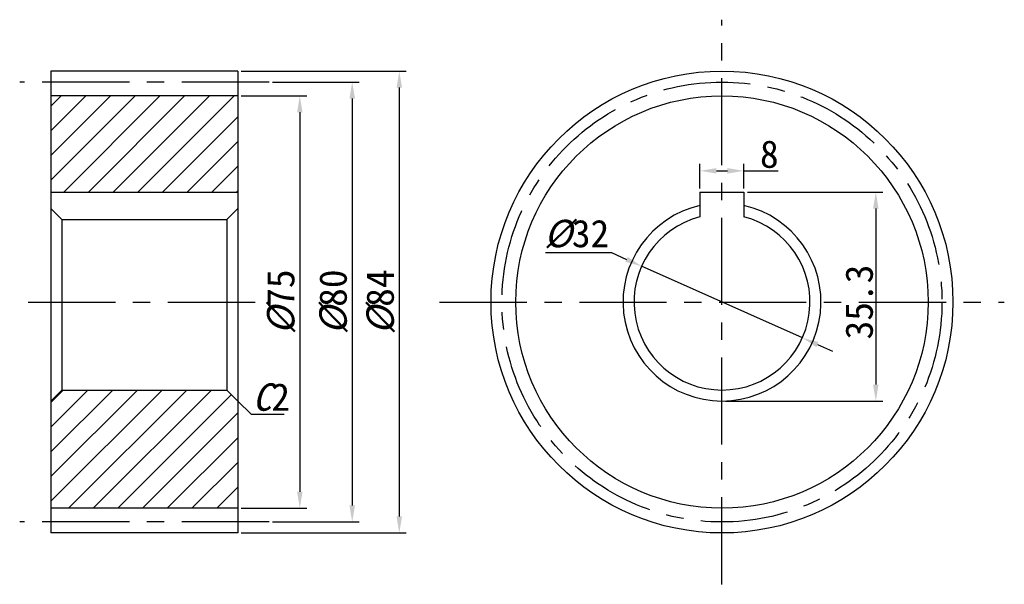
# Model space of a CAD drawing. Header units: millimetres. Extents: x -5807 to -5628, y 8929 to 9032.
import ezdxf

# ---------------------------------------------------------------- set-up
doc = ezdxf.new("R2010")
doc.units = ezdxf.units.MM
doc.linetypes.add('CENTER', pattern=[50.8, 31.75, -6.35, 6.35, -6.35])
doc.layers.get('0').update_dxf_attribs({"color": 5})
doc.layers.add('ST粗实线', color=7, linetype='Continuous', lineweight=30)
doc.styles.get("Standard").update_dxf_attribs({"font": '仿宋_GB2312.ttf', "height": 5})
doc.dimstyles.new('机械制图', dxfattribs={"dimtxt": 5, "dimasz": 3, "dimexe": 1.25, "dimexo": 0.625, "dimgap": 0.5, "dimtad": 1, "dimtoh": 1, "dimdec": 0, "dimdsep": 46, "dimtxsty": 'Standard', "dimcen": 2.5, "dimadec": 0, "dimazin": 0, "dimtfac": 1, "dimtdec": 0, "dimtmove": 0, "dimatfit": 3, "dimfxl": 1, "dimarcsym": 0})

# ---------------------------------------------------------------- blocks, each defined once
blk = doc.blocks.new('*D9')
at = {"color": 0, "lineweight": -2, "transparency": 16777216}
for p, q in [((-5766.71, 9017.96), (-5754.82, 9017.96)), ((-5756.07, 9014.96), (-5756.07, 8945.96)), ((-5766.71, 8942.96), (-5754.82, 8942.96))]:
    blk.add_line(p, q, dxfattribs=at)
at = {"color": 0, "transparency": 16777216}
for points in [[(-5756.57, 9014.96), (-5755.57, 9014.96), (-5756.07, 9017.96)], [(-5756.57, 8945.96), (-5755.57, 8945.96), (-5756.07, 8942.96)]]:
    blk.add_solid(points, dxfattribs=at)
at = {"layer": 'Defpoints', "color": 0, "transparency": 16777216}
for p in [(-5767.34, 9017.96), (-5767.34, 8942.96), (-5756.07, 8942.96)]:
    blk.add_point(p, dxfattribs=at)
at = {"color": 0, "transparency": 16777216, "insert": (-5759.44, 8980.46), "char_height": 5, "attachment_point": 5, "rotation": 90}
blk.add_mtext('{\\fFangSong_GB2312|b0|i1|c134|p49;%%C}75', dxfattribs=at)
blk = doc.blocks.new('*D10')
at = {"color": 0, "lineweight": -2, "transparency": 16777216}
for p, q in [((-5761.04, 9020.46), (-5745.29, 9020.46)), ((-5746.54, 9017.46), (-5746.54, 8943.46)), ((-5761.04, 8940.46), (-5745.29, 8940.46))]:
    blk.add_line(p, q, dxfattribs=at)
at = {"color": 0, "transparency": 16777216}
for points in [[(-5747.04, 9017.46), (-5746.04, 9017.46), (-5746.54, 9020.46)], [(-5747.04, 8943.46), (-5746.04, 8943.46), (-5746.54, 8940.46)]]:
    blk.add_solid(points, dxfattribs=at)
at = {"layer": 'Defpoints', "color": 0, "transparency": 16777216}
for p in [(-5761.67, 9020.46), (-5761.67, 8940.46), (-5746.54, 8940.46)]:
    blk.add_point(p, dxfattribs=at)
at = {"color": 0, "transparency": 16777216, "insert": (-5749.92, 8980.46), "char_height": 5, "attachment_point": 5, "rotation": 90}
blk.add_mtext('{\\fFangSong_GB2312|b0|i1|c134|p49;%%C}80', dxfattribs=at)
blk = doc.blocks.new('*D11')
at = {"color": 0, "lineweight": -2, "transparency": 16777216}
for p, q in [((-5766.71, 9022.46), (-5736.73, 9022.46)), ((-5737.98, 9019.46), (-5737.98, 8941.46)), ((-5766.71, 8938.46), (-5736.73, 8938.46))]:
    blk.add_line(p, q, dxfattribs=at)
at = {"color": 0, "transparency": 16777216}
for points in [[(-5738.48, 9019.46), (-5737.48, 9019.46), (-5737.98, 9022.46)], [(-5738.48, 8941.46), (-5737.48, 8941.46), (-5737.98, 8938.46)]]:
    blk.add_solid(points, dxfattribs=at)
at = {"layer": 'Defpoints', "color": 0, "transparency": 16777216}
for p in [(-5767.34, 9022.46), (-5767.34, 8938.46), (-5737.98, 8938.46)]:
    blk.add_point(p, dxfattribs=at)
at = {"color": 0, "transparency": 16777216, "insert": (-5741.36, 8980.46), "char_height": 5, "attachment_point": 5, "rotation": 90}
blk.add_mtext('{\\fFangSong_GB2312|b0|i1|c134|p49;%%C}84', dxfattribs=at)
blk = doc.blocks.new('*D12')
at = {"color": 0, "lineweight": -2, "transparency": 16777216}
for p, q in [((-5683.3, 9001.09), (-5683.3, 9005.57)), ((-5680.3, 9004.32), (-5678.3, 9004.32)), ((-5675.3, 9001.09), (-5675.3, 9005.57)), ((-5675.3, 9004.32), (-5669.09, 9004.32))]:
    blk.add_line(p, q, dxfattribs=at)
at = {"color": 0, "transparency": 16777216}
for points in [[(-5680.3, 9004.82), (-5680.3, 9003.82), (-5683.3, 9004.32)], [(-5678.3, 9004.82), (-5678.3, 9003.82), (-5675.3, 9004.32)]]:
    blk.add_solid(points, dxfattribs=at)
at = {"layer": 'Defpoints', "color": 0, "transparency": 16777216}
for p in [(-5675.3, 9004.32), (-5683.3, 9000.46), (-5675.3, 9000.46)]:
    blk.add_point(p, dxfattribs=at)
at = {"color": 0, "transparency": 16777216, "insert": (-5670.69, 9007.32), "char_height": 5, "attachment_point": 5}
blk.add_mtext('8', dxfattribs=at)
blk = doc.blocks.new('*D13')
at = {"color": 0, "lineweight": -2, "transparency": 16777216}
for p, q in [((-5711.37, 8989.44), (-5699.41, 8989.44)), ((-5699.41, 8989.44), (-5696.65, 8988.21)), ((-5664.69, 8973.95), (-5693.91, 8986.98)), ((-5661.95, 8972.72), (-5659.21, 8971.5))]:
    blk.add_line(p, q, dxfattribs=at)
at = {"color": 0, "transparency": 16777216}
for points in [[(-5696.45, 8988.66), (-5696.86, 8987.75), (-5693.91, 8986.98)], [(-5661.75, 8973.18), (-5662.15, 8972.27), (-5664.69, 8973.95)]]:
    blk.add_solid(points, dxfattribs=at)
at = {"layer": 'Defpoints', "color": 0, "transparency": 16777216}
for p in [(-5693.91, 8986.98), (-5664.69, 8973.95)]:
    blk.add_point(p, dxfattribs=at)
at = {"color": 0, "transparency": 16777216, "insert": (-5705.73, 8992.81), "char_height": 5, "attachment_point": 5}
blk.add_mtext('{\\fFangSong_GB2312|b0|i1|c134|p49;%%C}32', dxfattribs=at)
blk = doc.blocks.new('*D15')
at = {"color": 0, "lineweight": -2, "transparency": 16777216}
for p, q in [((-5674.68, 9000.46), (-5650.08, 9000.46)), ((-5651.33, 8997.46), (-5651.33, 8965.46)), ((-5678.68, 8962.46), (-5650.08, 8962.46))]:
    blk.add_line(p, q, dxfattribs=at)
at = {"color": 0, "transparency": 16777216}
for points in [[(-5651.83, 8997.46), (-5650.83, 8997.46), (-5651.33, 9000.46)], [(-5651.83, 8965.46), (-5650.83, 8965.46), (-5651.33, 8962.46)]]:
    blk.add_solid(points, dxfattribs=at)
at = {"layer": 'Defpoints', "color": 0, "transparency": 16777216}
for p in [(-5675.3, 9000.46), (-5679.3, 8962.46), (-5651.33, 8962.46)]:
    blk.add_point(p, dxfattribs=at)
at = {"color": 0, "transparency": 16777216, "insert": (-5654.33, 8980.46), "char_height": 5, "attachment_point": 5, "rotation": 90}
blk.add_mtext('35.3', dxfattribs=at)

msp = doc.modelspace()

# ---------------------------------------------------------------- hatches: boundary and pattern name
h = msp.add_hatch()
h.set_pattern_fill('ANSI31', color=256)
h.paths.add_polyline_path([(-5767.34, 9017.96), (-5801.34, 9017.96), (-5801.34, 9000.46), (-5767.34, 9000.46)])
h.paths.add_polyline_path([(-5767.34, 8962.46), (-5769.34, 8964.46), (-5799.34, 8964.46), (-5801.34, 8962.46), (-5801.34, 8942.96), (-5767.34, 8942.96)])

# ---------------------------------------------------------------- linework, layer by layer
at = {"linetype": 'CENTER', "ltscale": 0.5}
for p, q in [((-5679.3, 8929.12), (-5679.3, 9031.8)), ((-5761.67, 9020.46), (-5807.01, 9020.46)), ((-5805.49, 8980.46), (-5763.69, 8980.46)), ((-5730.64, 8980.46), (-5627.96, 8980.46)), ((-5761.67, 8940.46), (-5807.01, 8940.46))]:
    msp.add_line(p, q, dxfattribs=at)
at = {"lineweight": 30}
for p, q in [((-5767.34, 9022.46), (-5801.34, 9022.46)), ((-5767.34, 9017.96), (-5801.34, 9017.96)), ((-5767.34, 8942.96), (-5801.34, 8942.96)), ((-5767.34, 8938.46), (-5801.34, 8938.46))]:
    msp.add_line(p, q, dxfattribs=at)
for p, q in [((-5767.34, 8962.46), (-5764.92, 8960.05)), ((-5764.92, 8960.05), (-5758.91, 8960.05))]:
    msp.add_line(p, q)
for radius in [42, 37.5]:
    msp.add_circle((-5679.3, 8980.46), radius, dxfattribs=at)
at = {"linetype": 'CENTER', "ltscale": 0.5}
msp.add_circle((-5679.3, 8980.46), 40, dxfattribs=at)
at = {"layer": 'ST粗实线'}
for p, q in [((-5801.34, 9022.46), (-5801.34, 8938.46)), ((-5767.34, 9022.46), (-5767.34, 8938.46)), ((-5801.34, 9000.46), (-5767.34, 9000.46)), ((-5683.3, 9000.46), (-5683.3, 8995.96)), ((-5683.3, 9000.46), (-5675.3, 9000.46)), ((-5675.3, 9000.46), (-5675.3, 8995.96)), ((-5799.34, 8995.46), (-5801.34, 8997.46)), ((-5769.34, 8995.46), (-5767.34, 8997.46)), ((-5799.34, 8995.46), (-5769.34, 8995.46)), ((-5799.34, 8995.46), (-5799.34, 8964.46)), ((-5769.34, 8995.46), (-5769.34, 8964.46)), ((-5799.34, 8964.46), (-5801.34, 8962.46)), ((-5799.34, 8964.46), (-5769.34, 8964.46)), ((-5769.34, 8964.46), (-5767.34, 8962.46))]:
    msp.add_line(p, q, dxfattribs=at)
for radius, start, end in [(18, 102.8396, 77.1604), (16, 104.4775, 75.5225)]:
    msp.add_arc((-5679.3, 8980.46), radius, start, end, dxfattribs=at)

# ---------------------------------------------------------------- texts
at = {"insert": (-5764.66, 8965.68), "char_height": 5, "attachment_point": 1}
msp.add_mtext_dynamic_manual_height_columns('{\\fFangSong_GB2312|b0|i1|c134|p49;C}2', width=10.1946, gutter_width=25, heights=[0], dxfattribs=at)

# ---------------------------------------------------------------- dimensions: what is measured, and where the dimension line sits
for base, p1, p2, picture, middle in [((-5737.98, 8938.46), (-5767.34, 9022.46), (-5767.34, 8938.46), '*D11', (-5741.36, 8980.46)), ((-5746.54, 8940.46), (-5761.67, 9020.46), (-5761.67, 8940.46), '*D10', (-5749.92, 8980.46)), ((-5756.07, 8942.96), (-5767.34, 9017.96), (-5767.34, 8942.96), '*D9', (-5759.44, 8980.46))]:
    dim = msp.add_linear_dim(base=base, p1=p1, p2=p2, angle=90, text='{\\fFangSong_GB2312|b0|i1|c134|p49;%%C}<>', dimstyle='机械制图')
    dim.commit()
    dim.dimension.update_dxf_attribs({"geometry": picture, "text_midpoint": middle})
dim = msp.add_linear_dim(base=(-5675.3, 9004.32), p1=(-5683.3, 9000.46), p2=(-5675.3, 9000.46), dimstyle='机械制图')
dim.commit()
dim.dimension.update_dxf_attribs({"geometry": '*D12', "text_midpoint": (-5670.69, 9004.32), "dimtype": 160})
dim = msp.add_linear_dim(base=(-5651.33, 8962.46), p1=(-5675.3, 9000.46), p2=(-5679.3, 8962.46), angle=90, text='35.3', dimstyle='机械制图')
dim.commit()
dim.dimension.update_dxf_attribs({"geometry": '*D15', "text_midpoint": (-5651.33, 8980.46), "dimtype": 160})
dim = msp.add_diameter_dim_2p(p1=(-5664.69, 8973.95), p2=(-5693.91, 8986.98), text='{\\fFangSong_GB2312|b0|i1|c134|p49;%%C}32', dimstyle='机械制图')
dim.commit()
dim.dimension.update_dxf_attribs({"geometry": '*D13', "text_midpoint": (-5705.73, 8989.44), "dimtype": 163})

doc.saveas('drawing.dxf')
